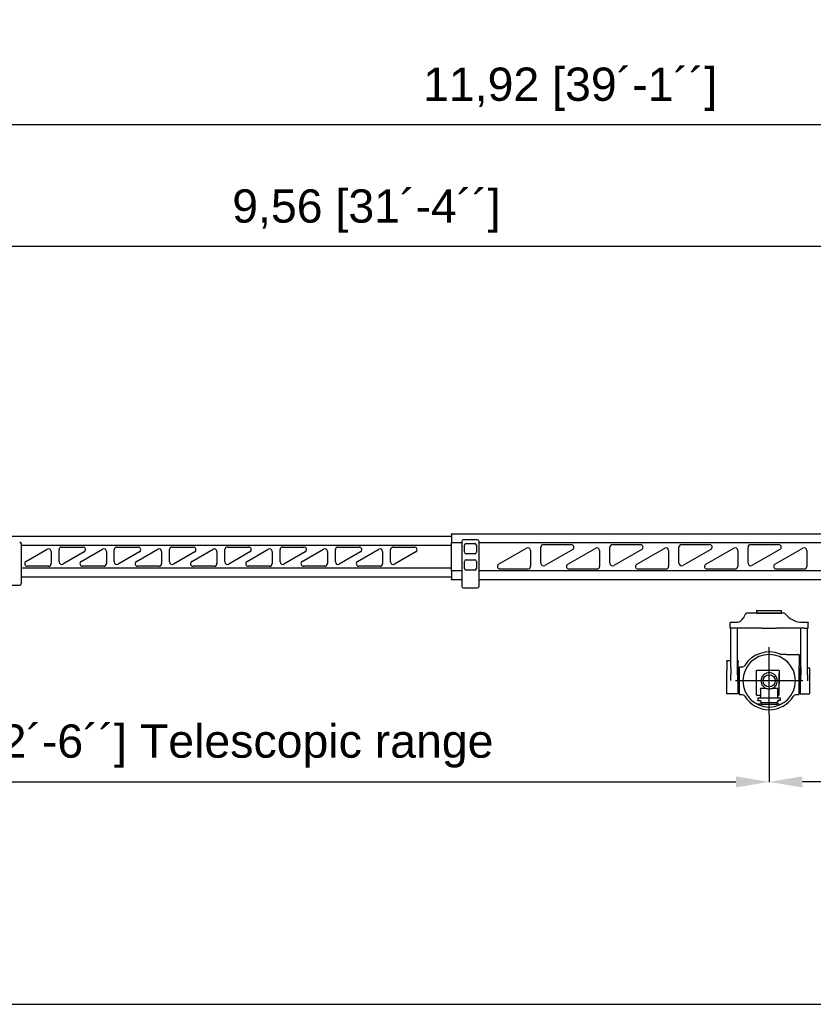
# Model space of a CAD drawing. Header units: inches. Extents: x 15 to 16771, y 14 to 21555.
# Tile 16 of 20: x 5990 to 10586, y 10005 to 15704. Entities that reach past the tile are written whole.
import ezdxf

# ---------------------------------------------------------------- set-up
doc = ezdxf.new("R2010")
doc.units = ezdxf.units.IN
doc.header["$MEASUREMENT"] = 0
doc.layers.add('AM_5', color=3, linetype='Continuous', lineweight=25)
doc.styles.add('Aktuální-ISO', font='arial.ttf')
doc.styles.get("Standard").update_dxf_attribs({"font": 'arial.ttf'})
doc.dimstyles.new('AM_ISO$0', dxfattribs={"dimtxt": 3.5, "dimasz": 3.5, "dimexe": 1, "dimexo": 1, "dimgap": 1.5, "dimtad": 1, "dimdsep": 46, "dimtxsty": 'Standard', "dimcen": 0, "dimclrd": 256, "dimclre": 256, "dimclrt": 2, "dimadec": 0, "dimazin": 2, "dimtp": 0.1, "dimtm": 0.1, "dimtfac": 0.71, "dimtdec": 3, "dimtmove": 0, "dimatfit": 3, "dimfxl": 1, "dimlwd": -1, "dimlwe": -1, "dimarcsym": 1})

# ---------------------------------------------------------------- blocks, each defined once
blk = doc.blocks.new('*D38')
at = {"layer": 'AM_5', "linetype": 'ByBlock', "transparency": 16777216}
for p, q in [((3215.8, 11993.3), (3215.8, 14391.9)), ((12587.6, 14390.9), (3408.3, 14390.9)), ((12780.1, 12575.7), (12780.1, 14391.9))]:
    blk.add_line(p, q, dxfattribs=at)
at = {"layer": 'AM_5', "transparency": 16777216}
for points in [[(3408.3, 14423), (3408.3, 14358.8), (3215.8, 14390.9)], [(12587.6, 14423), (12587.6, 14358.8), (12780.1, 14390.9)]]:
    blk.add_solid(points, dxfattribs=at)
at = {"layer": 'Defpoints', "color": 0, "transparency": 16777216}
for p in [(3215.8, 14390.9), (12780.1, 12574.7), (3215.8, 11992.3)]:
    blk.add_point(p, dxfattribs=at)
at = {"layer": 'AM_5', "color": 2, "transparency": 16777216, "insert": (7997.9, 14596.8), "char_height": 192.5, "attachment_point": 5, "style": 'Aktuální-ISO'}
blk.add_mtext('9,56 [31´-4´´]', dxfattribs=at)
blk = doc.blocks.new('*D24')
at = {"layer": 'AM_5', "linetype": 'ByBlock', "transparency": 16777216}
for p, q in [((3215.8, 11993.3), (3215.8, 15097)), ((14947.6, 15096), (3408.3, 15096)), ((15140.1, 12832.7), (15140.1, 15097))]:
    blk.add_line(p, q, dxfattribs=at)
at = {"layer": 'AM_5', "transparency": 16777216}
for points in [[(3408.3, 15128.1), (3408.3, 15063.9), (3215.8, 15096)], [(14947.6, 15128.1), (14947.6, 15063.9), (15140.1, 15096)]]:
    blk.add_solid(points, dxfattribs=at)
at = {"layer": 'Defpoints', "color": 0, "transparency": 16777216}
for p in [(3215.8, 15096), (15140.1, 12831.7), (3215.8, 11992.3)]:
    blk.add_point(p, dxfattribs=at)
at = {"layer": 'AM_5', "color": 2, "transparency": 16777216, "insert": (9177.9, 15301.9), "char_height": 192.5, "width": 2334.353, "attachment_point": 5, "style": 'Aktuální-ISO'}
blk.add_mtext('11,92 [39´-1´´]', dxfattribs=at)
blk = doc.blocks.new('*D36')
at = {"layer": 'AM_5', "linetype": 'ByBlock', "transparency": 16777216}
for p, q in [((3460.6, 11680.7), (3460.6, 11291.2)), ((10330.6, 11680.9), (10330.6, 11291.2)), ((3653.1, 11292.2), (10138.1, 11292.2))]:
    blk.add_line(p, q, dxfattribs=at)
at = {"layer": 'AM_5', "transparency": 16777216}
for points in [[(3653.1, 11324.3), (3653.1, 11260.1), (3460.6, 11292.2)], [(10138.1, 11324.3), (10138.1, 11260.1), (10330.6, 11292.2)]]:
    blk.add_solid(points, dxfattribs=at)
at = {"layer": 'Defpoints', "color": 0, "transparency": 16777216}
for p in [(3460.6, 11681.7), (10330.6, 11681.9), (10330.6, 11292.2)]:
    blk.add_point(p, dxfattribs=at)
at = {"layer": 'AM_5', "color": 2, "transparency": 16777216, "insert": (6895.6, 11499.6), "char_height": 192.5, "attachment_point": 5, "style": 'Aktuální-ISO'}
blk.add_mtext('6,87 [22´-6´´] Telescopic range', dxfattribs=at)
blk = doc.blocks.new('*D22')
at = {"layer": 'AM_5', "linetype": 'ByBlock', "transparency": 16777216}
for p, q in [((12780.1, 12573.7), (12780.1, 11291.2)), ((10330.6, 11680.9), (10330.6, 11291.2)), ((12587.6, 11292.2), (10523.1, 11292.2))]:
    blk.add_line(p, q, dxfattribs=at)
at = {"layer": 'AM_5', "transparency": 16777216}
for points in [[(10523.1, 11324.3), (10523.1, 11260.1), (10330.6, 11292.2)], [(12587.6, 11324.3), (12587.6, 11260.1), (12780.1, 11292.2)]]:
    blk.add_solid(points, dxfattribs=at)
at = {"layer": 'Defpoints', "color": 0, "transparency": 16777216}
for p in [(12780.1, 12574.7), (10330.6, 11681.9), (10330.6, 11292.2)]:
    blk.add_point(p, dxfattribs=at)
at = {"layer": 'AM_5', "color": 2, "transparency": 16777216, "insert": (11555.4, 11498), "char_height": 192.5, "attachment_point": 5, "style": 'Aktuální-ISO'}
blk.add_mtext('2,43 [7´-11´´]', dxfattribs=at)
blk = doc.blocks.new('kamera')
at = {"color": 253}
for p, q in [((26309.5, 8438.8), (26306.5, 8438.8)), ((26310.3, 8438.8), (26309.5, 8438.8)), ((26309.5, 8438.8), (26309.5, 8438.8)), ((26355.9, 8438.8), (26310.3, 8438.8)), ((26358.6, 8438.8), (26355.9, 8438.8)), ((26380.6, 8438.8), (26358.6, 8438.8)), ((26393.8, 8438.8), (26380.6, 8438.8)), ((26403.3, 8438.8), (26393.8, 8438.8)), ((26436, 8438.8), (26403.3, 8438.8)), ((26436, 8438.8), (26437, 8438.8)), ((26469.6, 8438.8), (26437, 8438.8)), ((26479.2, 8438.8), (26469.6, 8438.8)), ((26492.3, 8438.8), (26479.2, 8438.8)), ((26512.5, 8438.8), (26492.3, 8438.8)), ((26521.3, 8438.8), (26512.5, 8438.8)), ((26522.1, 8438.8), (26521.3, 8438.8)), ((26523, 8438.8), (26522.1, 8438.8)), ((26523, 8438.8), (26523, 8438.8)), ((26213, 8386.8), (26211, 8384.8)), ((26211, 8384.8), (26211, 8382.8)), ((26211, 8352.8), (26211, 8382.8)), ((26213, 8386.8), (26255, 8386.8)), ((26618, 8386.8), (26660, 8386.8)), ((26660, 8386.8), (26662, 8384.8)), ((26662, 8384.8), (26662, 8382.8)), ((26662, 8352.8), (26662, 8382.8)), ((26234, 8352.8), (26211, 8352.8)), ((26214, 8124.5), (26214, 8352.8)), ((26393.8, 8352.8), (26234, 8352.8)), ((26254, 8124.5), (26254, 8352.8)), ((26393.8, 8352.8), (26403.3, 8352.8)), ((26403.3, 8352.8), (26436, 8352.8)), ((26437, 8352.8), (26436, 8352.8)), ((26437, 8352.8), (26469.6, 8352.8)), ((26469.6, 8352.8), (26479.2, 8352.8)), ((26639, 8352.8), (26479.2, 8352.8)), ((26619, 8124.5), (26619, 8352.8)), ((26639, 8352.8), (26662, 8352.8)), ((26659, 8124.5), (26659, 8352.8)), ((26436.8, 7851.8), (26436.2, 8243.2)), ((26192, 8158.5), (26192, 8162.5)), ((26214, 8162.5), (26192, 8162.5)), ((26192, 8158.5), (26192, 8122.7)), ((26257, 8162.5), (26254, 8162.5)), ((26257, 8162.5), (26257, 8158.5)), ((26257, 8122.7), (26257, 8158.5)), ((26537.5, 8200.5), (26507.5, 8200.5)), ((26537.5, 8200.5), (26606.5, 8200.5)), ((26609.5, 8197.5), (26609.5, 8133.5)), ((26192, 8122.7), (26192, 8106.9)), ((26192, 8048.5), (26192, 8106.9)), ((26214, 8124.5), (26214, 8082.7)), ((26254, 8082.7), (26254, 8124.5)), ((26257, 8122.7), (26257, 8106.9)), ((26257, 8046.5), (26257, 8106.9)), ((26263.5, 8124.5), (26263.5, 7970.5)), ((26278.5, 8127.5), (26266.5, 8127.5)), ((26360.5, 8106.5), (26360.5, 7965.5)), ((26361.5, 8107.5), (26365.9, 8107.5)), ((26371.8, 8107.5), (26365.9, 8107.5)), ((26376.5, 8107.5), (26371.8, 8107.5)), ((26492.5, 8107.5), (26376.5, 8107.5)), ((26493.5, 8106.5), (26493.5, 8089.5)), ((26493.5, 8106.5), (26493.5, 8031.5)), ((26493.5, 8106.5), (26493.5, 8106.5)), ((26609.5, 7970.5), (26609.5, 8133.5)), ((26616, 8122.5), (26616, 7972.5)), ((26616, 8122.5), (26619, 8122.5)), ((26619, 8124.5), (26619, 8082.7)), ((26659, 8082.7), (26659, 8124.5)), ((26659, 8122.5), (26670, 8122.5)), ((26670, 8122.5), (26670, 7972.5)), ((26192, 8046.5), (26192, 8048.5)), ((26192, 7972.5), (26192, 8046.5)), ((26214, 8048.5), (26214.1, 8048.5)), ((26632.2, 8047.8), (26240.8, 8047.2)), ((26253.9, 8048.5), (26253.9, 8048.5)), ((26257, 7972.5), (26257, 8046.5)), ((26493.5, 8031.5), (26493.5, 8089.5)), ((26385.5, 7997.5), (26385.5, 8001.5)), ((26385.5, 7997.5), (26385.5, 7955.5)), ((26418.6, 8003.5), (26387.5, 8003.5)), ((26485.5, 8003.5), (26454.4, 8003.5)), ((26487.5, 8001.5), (26487.5, 7997.5)), ((26487.5, 7955.5), (26487.5, 7997.5)), ((26493.5, 7965.5), (26493.5, 8031.5)), ((26257, 7972.5), (26192, 7972.5)), ((26266.5, 7967.5), (26278.5, 7967.5)), ((26365.9, 7964.5), (26361.5, 7964.5)), ((26365.9, 7964.5), (26371.8, 7964.5)), ((26370.3, 7949.5), (26370.3, 7935)), ((26370.3, 7949.5), (26500.3, 7949.5)), ((26370.8, 7934.5), (26370.3, 7935)), ((26370.8, 7934.5), (26386.5, 7934.5)), ((26371.8, 7964.5), (26376.5, 7964.5)), ((26376.5, 7964.5), (26384.5, 7964.5)), ((26385.5, 7951.5), (26385.5, 7955.5)), ((26385.5, 7951.5), (26385.5, 7950.5)), ((26386.5, 7949.5), (26387.5, 7949.5)), ((26386.5, 7934.5), (26386.5, 7925)), ((26386.5, 7925), (26387.5, 7924)), ((26387.5, 7924), (26392.9, 7924)), ((26391, 7922.5), (26390, 7922.5)), ((26390, 7922.5), (26390, 7912.5)), ((26391, 7922.5), (26482, 7922.5)), ((26485.9, 7924.1), (26480.5, 7924.1)), ((26482.4, 7922.6), (26483.4, 7922.6)), ((26483, 7912.5), (26483, 7922.5)), ((26485.5, 7949.5), (26486.5, 7949.5)), ((26486.9, 7925.1), (26485.9, 7924.1)), ((26500.3, 7934.5), (26486.5, 7934.5)), ((26486.9, 7934.6), (26486.9, 7925.1)), ((26487.5, 7955.5), (26487.5, 7951.5)), ((26487.5, 7950.5), (26487.5, 7951.5)), ((26488.5, 7964.5), (26492.5, 7964.5)), ((26500.3, 7949.5), (26500.3, 7934.5)), ((26594.5, 7967.5), (26606.5, 7967.5)), ((26616, 7972.5), (26649.4, 7972.5)), ((26653.5, 7972.5), (26670, 7972.5)), ((26380.3, 7912.5), (26366.7, 7912.5)), ((26390, 7912.5), (26380.3, 7912.5)), ((26390, 7912.5), (26391, 7912.5)), ((26391, 7912.5), (26482, 7912.5)), ((26482, 7912.5), (26483, 7912.5)), ((26492.7, 7912.5), (26483, 7912.5)), ((26492.7, 7912.5), (26506.4, 7912.5))]:
    blk.add_line(p, q, dxfattribs=at)
blk.add_circle((26436.5, 8047.5), 35, dxfattribs=at)
for centre, radius, start, end in [((26306.5, 8428.8), 10, 90.3061, 165.3252), ((26522.1, 8428.8), 10, 38.8046, 90), ((26235.6, 8447), 63.2, 287.8737, 345.726), ((26628.9, 8511.2), 124.8, 217.5214, 264.9816), ((26436.5, 8047.5), 167, 67.6885, 147.6724), ((26436.5, 8047.5), 152, 270.1885, 269.8115), ((26507.5, 8220.5), 20, 247.6885, 270), ((26606.5, 8197.5), 3, 0, 90), ((26266.5, 8124.5), 3, 90, 180), ((26278.5, 8147.5), 20, 270, 327.6724), ((26361.5, 8106.5), 1, 90, 180), ((26436.5, 8047.5), 47.5, 292.1324, 247.8676), ((26492.5, 8106.5), 1, 0, 90), ((26387.5, 8001.5), 2, 90, 180), ((26485.5, 8001.5), 2, 0, 90), ((26266.5, 7970.5), 3, 180, 270), ((26278.5, 7947.5), 20, 32.3276, 90), ((26436.5, 8047.5), 167, 212.3276, 269.8285), ((26361.5, 7965.5), 1, 180, 270), ((26384.5, 7963.5), 1, 0, 90), ((26386.5, 7950.5), 1, 180, 270), ((26436.5, 8047.5), 167, 270.1715, 327.6724), ((26486.5, 7950.5), 1, 270, 0), ((26488.5, 7963.5), 1, 90, 180), ((26492.5, 7965.5), 1, 270, 0), ((26594.5, 7947.5), 20, 90, 147.6724), ((26606.5, 7970.5), 3, 270, 0), ((26436.5, 8047.5), 152, 269.8115, 270.1885), ((26436.5, 8047.5), 167, 269.8285, 270.1715)]:
    blk.add_arc(centre, radius, start, end, dxfattribs=at)
blk.add_open_spline([(26306.5, 8438.8), (26306.5, 8438.8), (26306.5, 8438.8), (26306.5, 8438.8)], degree=3, dxfattribs=at)
for points, knots in [([(26214, 8048.5), (26214, 8049.4), (26214, 8050.4), (26214, 8052.8), (26214, 8054.2), (26214, 8058.2), (26214, 8060.6), (26214.1, 8069.9), (26214, 8076.5), (26214, 8082.7)], [0.097215, 0.097215, 0.097215, 0.097215, 0.371077, 0.371077, 0.786822, 0.786822, 1.499937, 1.499937, 3.500868, 3.500868, 3.500868, 3.500868]), ([(26254, 8082.7), (26254, 8076.5), (26253.9, 8069.9), (26253.9, 8060.6), (26253.9, 8058.1), (26253.9, 8054.7), (26253.9, 8053.7), (26253.9, 8052), (26253.9, 8051.3), (26253.9, 8049.9), (26253.9, 8049.2), (26253.9, 8048.5)], [0, 0, 0, 0, 2.09324, 2.09324, 2.836735, 2.836735, 3.13237, 3.13237, 3.33448, 3.33448, 3.551551, 3.551551, 3.551551, 3.551551]), ([(26619.1, 8047.5), (26619.1, 8047.5), (26619.1, 8047.5), (26619, 8048.7), (26619, 8049.9), (26619, 8052.2), (26619, 8053.3), (26619, 8061.8), (26619, 8069), (26619, 8078.1), (26619, 8080.5), (26619, 8082.7)], [-0.001801, -0.001801, -0.001801, -0.001801, 0, 0, 0.346593, 0.346593, 0.67107, 0.67107, 2.775904, 2.775904, 3.505598, 3.505598, 3.505598, 3.505598]), ([(26659, 8082.7), (26659, 8080.5), (26659, 8078.1), (26658.9, 8068.9), (26658.9, 8061.7), (26658.9, 8053.2), (26658.9, 8052.1), (26658.9, 8049.8), (26658.9, 8048.6), (26658.9, 8047.5), (26658.9, 8047.5), (26658.9, 8047.5)], [0, 0, 0, 0, 0.765388, 0.765388, 2.984152, 2.984152, 3.323036, 3.323036, 3.676875, 3.676875, 3.678759, 3.678759, 3.678759, 3.678759]), ([(26418.6, 8003.5), (26418.6, 8003.5), (26418.6, 8003.5), (26418.7, 8003.5), (26418.7, 8003.5), (26418.9, 8003.4), (26419.1, 8003.4), (26420, 8003.2), (26421, 8003), (26423.2, 8002.7), (26425.1, 8002.4), (26430.2, 8001.9), (26433.5, 8001.7), (26440.5, 8001.8), (26443.7, 8002), (26448.6, 8002.5), (26450.4, 8002.8), (26452.3, 8003.1), (26453, 8003.2), (26453.7, 8003.3), (26453.9, 8003.4), (26454.2, 8003.4), (26454.3, 8003.5), (26454.4, 8003.5), (26454.4, 8003.5), (26454.4, 8003.5)], [-7.415109, -7.415109, -7.415109, -7.415109, -7.384028, -7.384028, -7.351449, -7.351449, -7.271837, -7.271837, -6.996388, -6.996388, -6.391073, -6.391073, -5.657282, -5.657282, -4.933058, -4.933058, -4.346833, -4.346833, -4.091013, -4.091013, -3.97253, -3.97253, -3.899901, -3.899901, -3.850288, -3.850288, -3.850288, -3.850288]), ([(26649.4, 7972.5), (26649.4, 7972.5), (26649.5, 7972.5), (26649.7, 7972.5), (26649.8, 7972.5), (26650.2, 7972.5), (26650.4, 7972.5), (26650.9, 7972.5), (26651.2, 7972.5), (26651.7, 7972.5), (26652, 7972.5), (26652.5, 7972.5), (26652.7, 7972.5), (26653.1, 7972.5), (26653.3, 7972.5), (26653.5, 7972.5), (26653.5, 7972.5), (26653.5, 7972.5)], [0.3114615, 0.3114615, 0.3114615, 0.3114615, 0.3893268, 0.3893268, 0.4671922, 0.4671922, 0.5450576, 0.5450576, 0.6229229, 0.6229229, 0.7007883, 0.7007883, 0.7786537, 0.7786537, 0.856519, 0.856519, 0.9343844, 0.9343844, 0.9343844, 0.9343844])]:
    blk.add_open_spline(points, degree=3, knots=knots, dxfattribs=at)

msp = doc.modelspace()

# ---------------------------------------------------------------- linework, layer by layer
at = {"color": 253}
for p, q in [((5840.075, 12714.304), (8490.075, 12714.304)), ((8490.075, 12728.804), (11140.075, 12728.804)), ((8490.075, 12724.804), (8490.075, 12728.804)), ((8490.075, 12724.804), (8490.075, 12704.171)), ((6000.075, 12441.704), (6000.075, 12669.704)), ((6000.075, 12662.704), (8490.075, 12662.704)), ((8490.075, 12704.171), (8490.075, 12703.653)), ((8490.075, 12703.653), (8490.075, 12694.459)), ((8490.075, 12693.941), (8490.075, 12694.459)), ((8490.075, 12693.941), (8490.075, 12677.704)), ((8490.075, 12513.204), (8490.075, 12677.204)), ((8490.075, 12677.204), (8550.075, 12677.204)), ((8550.075, 12684.204), (8550.075, 12425.204)), ((8640.075, 12694.204), (8560.075, 12694.204)), ((8565.075, 12622.204), (8565.075, 12662.204)), ((8575.075, 12672.204), (8625.075, 12672.204)), ((8635.075, 12662.204), (8635.075, 12622.204)), ((8650.075, 12425.204), (8650.075, 12684.204)), ((8650.075, 12677.204), (11140.075, 12677.204)), ((9023.075, 12666.204), (9185.079, 12666.204)), ((9423.075, 12666.204), (9585.079, 12666.204)), ((9823.075, 12666.204), (9985.079, 12666.204)), ((10223.075, 12666.204), (10385.079, 12666.204)), ((6026.598, 12568.695), (6149.576, 12639.694)), ((6172.075, 12626.704), (6172.075, 12555.704)), ((6218.075, 12565.705), (6218.075, 12636.704)), ((6233.075, 12651.704), (6356.053, 12651.704)), ((6363.553, 12623.714), (6240.575, 12552.714)), ((6346.598, 12568.695), (6469.576, 12639.694)), ((6492.075, 12626.704), (6492.075, 12555.704)), ((6538.075, 12565.705), (6538.075, 12636.704)), ((6553.075, 12651.704), (6676.053, 12651.704)), ((6683.553, 12623.714), (6560.575, 12552.714)), ((6666.598, 12568.695), (6789.576, 12639.694)), ((6812.075, 12626.704), (6812.075, 12555.704)), ((6858.075, 12565.705), (6858.075, 12636.704)), ((6873.075, 12651.704), (6996.053, 12651.704)), ((7003.553, 12623.714), (6880.575, 12552.714)), ((6986.598, 12568.695), (7109.576, 12639.694)), ((7132.075, 12626.704), (7132.075, 12555.704)), ((7178.075, 12565.705), (7178.075, 12636.704)), ((7193.075, 12651.704), (7316.053, 12651.704)), ((7323.553, 12623.714), (7200.575, 12552.714)), ((7306.598, 12568.695), (7429.576, 12639.694)), ((7452.075, 12626.704), (7452.075, 12555.704)), ((7498.075, 12565.705), (7498.075, 12636.704)), ((7513.075, 12651.704), (7636.053, 12651.704)), ((7643.553, 12623.714), (7520.575, 12552.714)), ((7626.598, 12568.695), (7749.576, 12639.694)), ((7772.075, 12626.704), (7772.075, 12555.704)), ((7818.075, 12565.705), (7818.075, 12636.704)), ((7833.075, 12651.704), (7956.053, 12651.704)), ((7963.553, 12623.714), (7840.575, 12552.714)), ((7946.598, 12568.695), (8069.576, 12639.694)), ((8092.075, 12626.704), (8092.075, 12555.704)), ((8138.075, 12565.705), (8138.075, 12636.704)), ((8153.075, 12651.704), (8276.053, 12651.704)), ((8283.553, 12623.714), (8160.575, 12552.714)), ((8625.075, 12612.204), (8575.075, 12612.204)), ((8763.573, 12552.196), (8925.577, 12645.699)), ((8948.075, 12632.708), (8948.075, 12539.204)), ((9008.075, 12557.701), (9008.075, 12651.204)), ((9192.577, 12638.213), (9030.574, 12544.71)), ((9163.573, 12552.196), (9325.577, 12645.699)), ((9348.075, 12632.708), (9348.075, 12539.204)), ((9408.075, 12557.701), (9408.075, 12651.204)), ((9592.577, 12638.213), (9430.574, 12544.71)), ((9563.573, 12552.196), (9725.577, 12645.699)), ((9748.075, 12632.708), (9748.075, 12539.204)), ((9808.075, 12557.701), (9808.075, 12651.204)), ((9992.577, 12638.213), (9830.574, 12544.71)), ((9963.573, 12552.196), (10125.577, 12645.699)), ((10148.075, 12632.708), (10148.075, 12539.204)), ((10208.075, 12557.701), (10208.075, 12651.204)), ((10392.577, 12638.213), (10230.574, 12544.71)), ((10363.573, 12552.196), (10525.577, 12645.699)), ((10548.075, 12632.708), (10548.075, 12539.204)), ((6157.075, 12540.704), (6034.097, 12540.704)), ((6477.075, 12540.704), (6354.097, 12540.704)), ((6797.075, 12540.704), (6674.097, 12540.704)), ((7117.075, 12540.704), (6994.097, 12540.704)), ((7437.075, 12540.704), (7314.097, 12540.704)), ((7757.075, 12540.704), (7634.097, 12540.704)), ((8077.075, 12540.704), (7954.097, 12540.704)), ((8565.075, 12528.204), (8565.075, 12568.204)), ((8575.075, 12578.204), (8625.075, 12578.204)), ((8635.075, 12568.204), (8635.075, 12528.204)), ((8490.075, 12529.704), (6000.075, 12529.704)), ((8550.075, 12513.204), (8490.075, 12513.204)), ((8490.075, 12512.704), (8490.075, 12513.204)), ((8490.075, 12512.704), (8490.075, 12496.468)), ((8490.075, 12495.95), (8490.075, 12496.468)), ((8490.075, 12495.95), (8490.075, 12486.755)), ((8490.075, 12486.755), (8490.075, 12486.238)), ((8490.075, 12486.238), (8490.075, 12465.604)), ((8625.075, 12518.204), (8575.075, 12518.204)), ((11140.075, 12513.204), (8650.075, 12513.204)), ((8933.075, 12524.204), (8771.072, 12524.204)), ((9333.075, 12524.204), (9171.072, 12524.204)), ((9733.075, 12524.204), (9571.072, 12524.204)), ((10133.075, 12524.204), (9971.072, 12524.204)), ((10533.075, 12524.204), (10371.072, 12524.204)), ((5910.075, 12431.704), (5990.075, 12431.704)), ((8490.075, 12478.104), (6000.075, 12478.104)), ((8490.075, 12461.604), (8490.075, 12465.604)), ((8550.075, 12461.604), (8490.075, 12461.604)), ((11140.075, 12461.604), (8650.075, 12461.604)), ((8560.075, 12415.204), (8640.075, 12415.204)), ((10257.656, 12283.707), (10257.656, 12271.207)), ((10257.656, 12283.707), (10402.656, 12283.707)), ((10257.656, 12271.207), (10257.656, 12271.199)), ((10260.156, 12268.699), (10400.812, 12268.702)), ((10402.656, 12271.207), (10402.656, 12283.707)), ((10402.656, 12271.197), (10402.656, 12271.207))]:
    msp.add_line(p, q, dxfattribs=at)
msp.add_lwpolyline([(16771.081, 10004.857), (16771.081, 21554.857), (436.081, 21554.857), (436.081, 10004.857)], close=True)
for centre, radius, start, end in [((5990.075, 12669.704), 10, 0, 90), ((8560.075, 12684.204), 10, 90, 180), ((8575.075, 12662.204), 10, 90, 180), ((8625.075, 12662.204), 10, 0, 90), ((8640.075, 12684.204), 10, 0, 90), ((9023.075, 12651.204), 15, 90, 180), ((9185.079, 12651.204), 15, 299.99214, 90), ((9423.075, 12651.204), 15, 90, 180), ((9585.079, 12651.204), 15, 299.99214, 90), ((9823.075, 12651.204), 15, 90, 180), ((9985.079, 12651.204), 15, 299.99214, 90), ((10223.075, 12651.204), 15, 90, 180), ((10385.079, 12651.204), 15, 299.99214, 90), ((6157.075, 12626.704), 15, 0, 119.999367), ((6233.075, 12636.704), 15, 90, 180), ((6356.053, 12636.704), 15, 299.999367, 90), ((6477.075, 12626.704), 15, 0, 119.999367), ((6553.075, 12636.704), 15, 90, 180), ((6676.053, 12636.704), 15, 299.999367, 90), ((6797.075, 12626.704), 15, 0, 119.999367), ((6873.075, 12636.704), 15, 90, 180), ((6996.053, 12636.704), 15, 299.999367, 90), ((7117.075, 12626.704), 15, 0, 119.999367), ((7193.075, 12636.704), 15, 90, 180), ((7316.053, 12636.704), 15, 299.999367, 90), ((7437.075, 12626.704), 15, 0, 119.999367), ((7513.075, 12636.704), 15, 90, 180), ((7636.053, 12636.704), 15, 299.999367, 90), ((7757.075, 12626.704), 15, 0, 119.999367), ((7833.075, 12636.704), 15, 90, 180), ((7956.053, 12636.704), 15, 299.999367, 90), ((8077.075, 12626.704), 15, 0, 119.999367), ((8153.075, 12636.704), 15, 90, 180), ((8276.053, 12636.704), 15, 299.999367, 90), ((8575.075, 12622.204), 10, 180, 270), ((8625.075, 12622.204), 10, 270, 0), ((8933.075, 12632.708), 15, 0, 119.99214), ((9333.075, 12632.708), 15, 0, 119.99214), ((9733.075, 12632.708), 15, 0, 119.99214), ((10133.075, 12632.708), 15, 0, 119.99214), ((10533.075, 12632.708), 15, 0, 119.99214), ((6034.097, 12555.704), 15, 119.999367, 270), ((6157.075, 12555.704), 15, 270, 0), ((6233.075, 12565.705), 15, 180, 299.999367), ((6354.097, 12555.704), 15, 119.999367, 270), ((6477.075, 12555.704), 15, 270, 0), ((6553.075, 12565.705), 15, 180, 299.999367), ((6674.097, 12555.704), 15, 119.999367, 270), ((6797.075, 12555.704), 15, 270, 0), ((6873.075, 12565.705), 15, 180, 299.999367), ((6994.097, 12555.704), 15, 119.999367, 270), ((7117.075, 12555.704), 15, 270, 0), ((7193.075, 12565.705), 15, 180, 299.999367), ((7314.097, 12555.704), 15, 119.999367, 270), ((7437.075, 12555.704), 15, 270, 0), ((7513.075, 12565.705), 15, 180, 299.999367), ((7634.097, 12555.704), 15, 119.999367, 270), ((7757.075, 12555.704), 15, 270, 0), ((7833.075, 12565.705), 15, 180, 299.999367), ((7954.097, 12555.704), 15, 119.999367, 270), ((8077.075, 12555.704), 15, 270, 0), ((8153.075, 12565.705), 15, 180, 299.999367), ((8575.075, 12568.204), 10, 90, 180), ((8625.075, 12568.204), 10, 0, 90), ((8771.072, 12539.204), 15, 119.99214, 270), ((8933.075, 12539.204), 15, 270, 0), ((9023.075, 12557.701), 15, 180, 299.99214), ((9171.072, 12539.204), 15, 119.99214, 270), ((9333.075, 12539.204), 15, 270, 0), ((9423.075, 12557.701), 15, 180, 299.99214), ((9571.072, 12539.204), 15, 119.99214, 270), ((9733.075, 12539.204), 15, 270, 0), ((9823.075, 12557.701), 15, 180, 299.99214), ((9971.072, 12539.204), 15, 119.99214, 270), ((10133.075, 12539.204), 15, 270, 0), ((10223.075, 12557.701), 15, 180, 299.99214), ((10371.072, 12539.204), 15, 119.99214, 270), ((10533.075, 12539.204), 15, 270, 0), ((8575.075, 12528.204), 10, 180, 270), ((8625.075, 12528.204), 10, 270, 0), ((5990.075, 12441.704), 10, 270, 0), ((8560.075, 12425.204), 10, 180, 270), ((8640.075, 12425.204), 10, 270, 0), ((10260.156, 12271.199), 2.5, 180, 270)]:
    msp.add_arc(centre, radius, start, end, dxfattribs=at)
msp.add_open_spline([(10402.656, 12271.197), (10402.656, 12270.927), (10402.611, 12270.653), (10402.44, 12270.146), (10402.313, 12269.905), (10401.993, 12269.481), (10401.797, 12269.292), (10401.36, 12268.99), (10401.115, 12268.873), (10400.734, 12268.761), (10400.604, 12268.734), (10400.408, 12268.709), (10400.342, 12268.703), (10400.258, 12268.699), (10400.24, 12268.699), (10400.216, 12268.698), (10400.21, 12268.698), (10400.198, 12268.698), (10400.193, 12268.697), (10400.184, 12268.697), (10400.181, 12268.697), (10400.174, 12268.697), (10400.171, 12268.697), (10400.166, 12268.697), (10400.165, 12268.697), (10400.159, 12268.697), (10400.156, 12268.697), (10400.143, 12268.697), (10400.129, 12268.697), (10400.046, 12268.697), (10399.927, 12268.697), (10399.493, 12268.697), (10399.101, 12268.697), (10398.122, 12268.697), (10397.528, 12268.697), (10396.209, 12268.697), (10395.469, 12268.697), (10394.04, 12268.697), (10393.345, 12268.697), (10392.656, 12268.697)], degree=3, knots=[0, 0, 0, 0, 0.08107308, 0.08107308, 0.16068141, 0.16068141, 0.24034232, 0.24034232, 0.32000133, 0.32000133, 0.35944351, 0.35944351, 0.37927278, 0.37927278, 0.38471348, 0.38471348, 0.38679444, 0.38679444, 0.38882764, 0.38882764, 0.3908522, 0.3908522, 0.39488792, 0.39488792, 0.40077887, 0.40077887, 0.41843499, 0.41843499, 0.4714159, 0.4714159, 0.63118567, 0.63118567, 0.87447422, 0.87447422, 1.11344353, 1.11344353, 1.35245521, 1.35245521, 1.5590499, 1.5590499, 1.5590499, 1.5590499], dxfattribs=at)

# ---------------------------------------------------------------- block references
msp.add_blockref('kamera', (-16106.167, 3829.855))

# ---------------------------------------------------------------- dimensions: what is measured, and where the dimension line sits
at = {"layer": 'AM_5'}
for base, p1, p2, text, picture, middle in [((3215.801, 15096.033), (15140.075, 12831.704), (3215.801, 11992.337), '11,92 [39´-1´´]', '*D24', (9177.938, 15301.898)), ((3215.801, 14390.887), (12780.075, 12574.704), (3215.801, 11992.337), '9,56 [31´-4´´]', '*D38', (7997.938, 14596.753)), ((10330.644, 11292.182), (12780.075, 12574.704), (10330.644, 11681.914), '2,43 [7´-11´´]', '*D22', (11555.36, 11498.048)), ((10330.644, 11292.182), (3460.644, 11681.655), (10330.644, 11681.914), '6,87 [22´-6´´] Telescopic range', '*D36', (6895.644, 11499.624))]:
    dim = msp.add_linear_dim(base=base, p1=p1, p2=p2, text=text, dimstyle='AM_ISO$0', override={"dimtxt": 192.5, "dimasz": 192.5, "dimgap": 82.5, "dimtxsty": 'Aktuální-ISO'}, dxfattribs=at)
    dim.commit()
    dim.dimension.update_dxf_attribs({"geometry": picture, "text_midpoint": middle})

doc.saveas('drawing.dxf')
